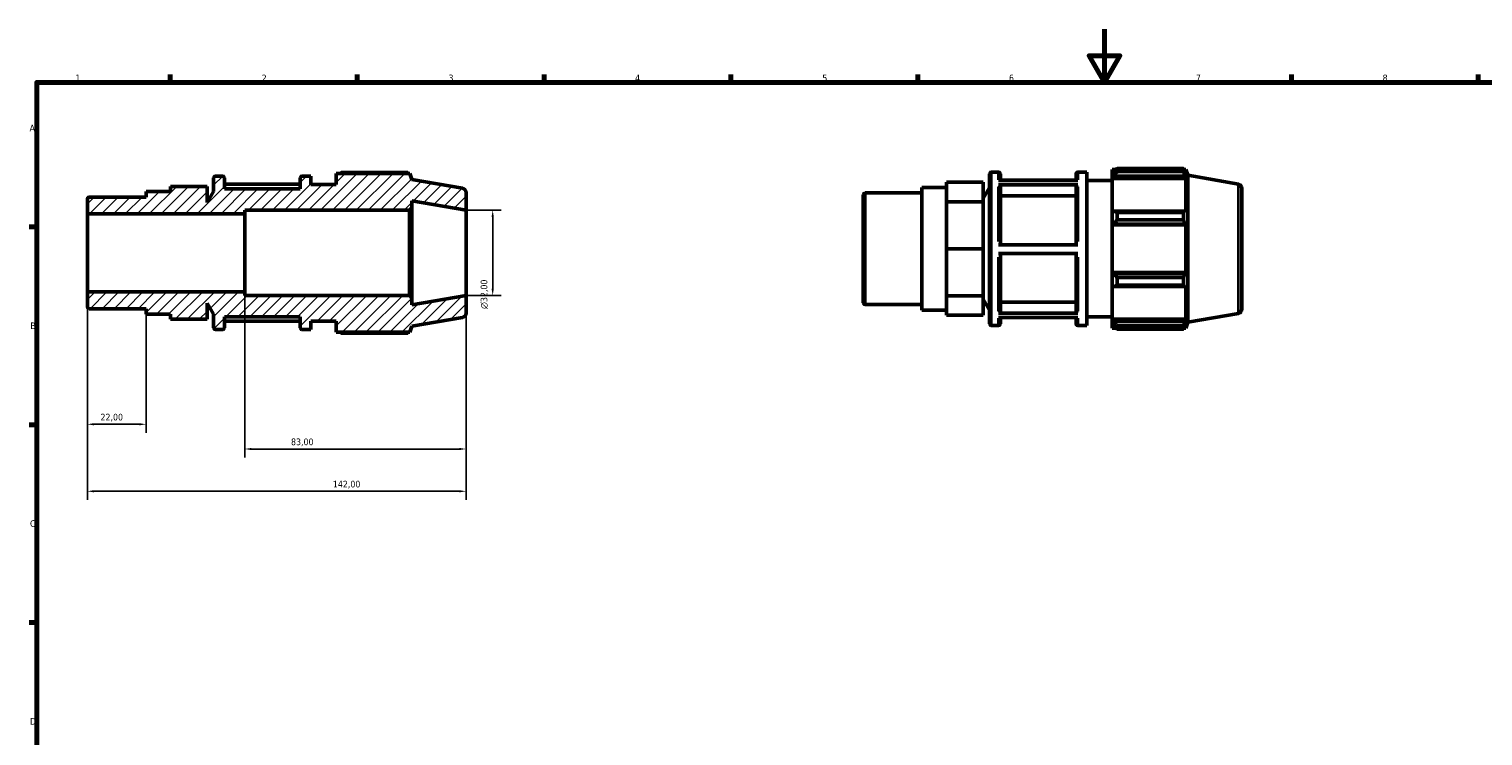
# Model space of a CAD drawing. Header units: millimetres. Extents: x 0 to 931, y 0 to 642.
# Tile 3 of 5: x 17 to 562, y 329 to 594. Entities that reach past the tile are written whole.
import ezdxf

# ---------------------------------------------------------------- set-up
doc = ezdxf.new("R2010")
doc.units = ezdxf.units.MM
for name, color, linetype, lineweight in [('Border (ISO)', 7, 'Continuous', 70), ('Dimension (ISO)', 7, 'Continuous', 25), ('Hatch (ISO)', 7, 'Continuous', 18), ('Visible (ISO)', 7, 'Continuous', 50), ('Visible Narrow (ISO)', 7, 'Continuous', 35)]:
    doc.layers.add(name, color=color, linetype=linetype, lineweight=lineweight)
doc.styles.add('Note Text (ISO)', font='tahoma.ttf')
doc.dimstyles.new('Default (ISO)', dxfattribs={"dimtxt": 2.5, "dimasz": 2.5, "dimexe": 3.175, "dimexo": 0, "dimgap": 0.762, "dimtad": 1, "dimrnd": 1e-08, "dimzin": 0, "dimtxsty": 'Note Text (ISO)', "dimcen": 0.09, "dimdle": 10, "dimclrd": 256, "dimclre": 256, "dimclrt": 232, "dimazin": 0, "dimtfac": 1.40208, "dimtmove": 0, "dimatfit": 3, "dimfxl": 1, "dimtolj": 1, "dimtzin": 0, "dimlwd": -1, "dimlwe": -1, "dimarcsym": 0})

# ---------------------------------------------------------------- blocks, each defined once
blk = doc.blocks.new('Borders Default Border')
at = {"layer": 'Border (ISO)'}
for p, q in [((70.08, 574), (70.08, 576.9)), ((140.17, 574), (140.17, 576.9)), ((210.25, 574), (210.25, 576.9)), ((280.33, 574), (280.33, 576.9)), ((350.42, 574), (350.42, 576.9)), ((490.58, 574), (490.58, 576.9)), ((560.67, 574), (560.67, 576.9)), ((20, 519.75), (17.1, 519.75)), ((20, 445.5), (17.1, 445.5)), ((20, 371.25), (17.1, 371.25))]:
    blk.add_line(p, q, dxfattribs=at)
at = {"layer": 'Border (ISO)', "flags": 128}
for points in [[(420.5, 594), (420.5, 574), (414.73, 584), (426.27, 584), (420.5, 574)], [(20, 20), (20, 574), (821, 574), (821, 20), (20, 20)]]:
    blk.add_lwpolyline(points, dxfattribs=at)
at = {"layer": 'Border (ISO)', "color": 232, "true_color": 0xca0064, "char_height": 2.5, "attachment_point": 7, "style": 'Note Text (ISO)'}
for s, insert in [('1', (34.48, 574.4)), ('2', (104.37, 574.4)), ('3', (174.43, 574.35)), ('4', (244.42, 574.4)), ('5', (314.64, 574.35)), ('6', (384.66, 574.35)), ('7', (454.77, 574.4)), ('8', (524.81, 574.34)), ('A', (17.29, 555.62)), ('B', (17.59, 481.37)), ('C', (17.43, 407.08)), ('D', (17.43, 332.88))]:
    blk.add_mtext(s, dxfattribs=dict(at, insert=insert))
blk = doc.blocks.new('*D7')
at = {"layer": 'Defpoints', "color": 0, "transparency": 16777216}
for p in [(181, 526), (181, 494), (191, 494)]:
    blk.add_point(p, dxfattribs=at)
at = {"layer": 'Dimension (ISO)', "transparency": 16777216}
for p, q in [((181, 526), (194.18, 526)), ((191, 523.5), (191, 496.5)), ((181, 494), (194.18, 494))]:
    blk.add_line(p, q, dxfattribs=at)
for points in [[(190.58, 523.5), (191.42, 523.5), (191, 526)], [(190.58, 496.5), (191.42, 496.5), (191, 494)]]:
    blk.add_solid(points, dxfattribs=at)
at = {"layer": 'Dimension (ISO)', "color": 232, "true_color": 0xca0064, "transparency": 16777216, "insert": (186.48, 488.94), "char_height": 2.5, "attachment_point": 1, "rotation": 90, "style": 'Note Text (ISO)'}
blk.add_mtext('\\A1;\\fAIGDT|b0|i0;\\H2.5000;\\ln\\fTahoma|b0|i0;\\H2.5000;32,00', dxfattribs=at)
blk = doc.blocks.new('*D8')
at = {"layer": 'Defpoints', "color": 0, "transparency": 16777216}
for p in [(98, 495.33), (181, 494), (98, 436.37)]:
    blk.add_point(p, dxfattribs=at)
at = {"layer": 'Dimension (ISO)', "transparency": 16777216}
for p, q in [((98, 495.33), (98, 433.19)), ((181, 494), (181, 433.19)), ((178.5, 436.37), (100.5, 436.37))]:
    blk.add_line(p, q, dxfattribs=at)
for points in [[(100.5, 436.78), (100.5, 435.95), (98, 436.37)], [(178.5, 436.78), (178.5, 435.95), (181, 436.37)]]:
    blk.add_solid(points, dxfattribs=at)
at = {"layer": 'Dimension (ISO)', "color": 232, "true_color": 0xca0064, "transparency": 16777216, "insert": (115.36, 440.31), "char_height": 2.5, "attachment_point": 1, "style": 'Note Text (ISO)'}
blk.add_mtext('\\A1;83,00', dxfattribs=at)
blk = doc.blocks.new('*D9')
at = {"layer": 'Defpoints', "color": 0, "transparency": 16777216}
for p in [(39, 495.33), (61, 486.95), (39, 445.65)]:
    blk.add_point(p, dxfattribs=at)
at = {"layer": 'Dimension (ISO)', "transparency": 16777216}
for p, q in [((39, 495.33), (39, 442.47)), ((61, 486.95), (61, 442.47)), ((58.5, 445.65), (41.5, 445.65))]:
    blk.add_line(p, q, dxfattribs=at)
for points in [[(41.5, 446.07), (41.5, 445.23), (39, 445.65)], [(58.5, 446.07), (58.5, 445.23), (61, 445.65)]]:
    blk.add_solid(points, dxfattribs=at)
at = {"layer": 'Dimension (ISO)', "color": 232, "true_color": 0xca0064, "transparency": 16777216, "insert": (43.89, 449.59), "char_height": 2.5, "attachment_point": 1, "style": 'Note Text (ISO)'}
blk.add_mtext('\\A1;22,00', dxfattribs=at)
blk = doc.blocks.new('*D10')
at = {"layer": 'Defpoints', "color": 0, "transparency": 16777216}
for p in [(39, 495.33), (181, 494), (181, 420.5)]:
    blk.add_point(p, dxfattribs=at)
at = {"layer": 'Dimension (ISO)', "transparency": 16777216}
for p, q in [((39, 495.33), (39, 417.32)), ((181, 494), (181, 417.32)), ((41.5, 420.5), (178.5, 420.5))]:
    blk.add_line(p, q, dxfattribs=at)
for points in [[(41.5, 420.92), (41.5, 420.08), (39, 420.5)], [(178.5, 420.92), (178.5, 420.08), (181, 420.5)]]:
    blk.add_solid(points, dxfattribs=at)
at = {"layer": 'Dimension (ISO)', "color": 232, "true_color": 0xca0064, "transparency": 16777216, "insert": (131.05, 424.44), "char_height": 2.5, "attachment_point": 1, "style": 'Note Text (ISO)'}
blk.add_mtext('\\A1;142,00', dxfattribs=at)

msp = doc.modelspace()

# ---------------------------------------------------------------- hatches: boundary and pattern name
at = {"layer": 'Hatch (ISO)'}
h = msp.add_hatch(dxfattribs=at)
h.set_pattern_fill('ANSI31', color=256, scale=25.4, style=0)
h.set_pattern_definition([(45, (0, 0), (-2.245064, 2.245064), [])])
edge = h.paths.add_edge_path()
edge.add_ellipse((179.4, 487.343), major_axis=(0.278, -1.576), ratio=1, start_angle=0, end_angle=80)
edge.add_line((181, 487.343), (181, 494))
edge.add_line((181, 494), (160.714, 490.423))
edge.add_line((160.714, 490.423), (160.714, 493.04))
edge.add_line((160.714, 493.04), (159.754, 494))
edge.add_line((159.754, 494), (98, 494))
edge.add_line((98, 494), (98, 495.331))
edge.add_line((98, 495.331), (39, 495.331))
edge.add_line((39, 495.331), (39, 489.685))
edge.add_ellipse((39.64, 489.685), major_axis=(-0.64, 0), ratio=1, start_angle=0, end_angle=90)
edge.add_line((39.64, 489.045), (61, 489.045))
edge.add_line((61, 489.045), (61, 486.949))
edge.add_line((61, 486.949), (70.165, 486.949))
edge.add_line((70.165, 486.949), (70.165, 485.05))
edge.add_line((70.165, 485.05), (83.914, 485.05))
edge.add_line((83.914, 485.05), (83.914, 491.14))
edge.add_line((83.914, 491.14), (86.333, 486.949))
edge.add_line((86.333, 486.949), (86.333, 481.84))
edge.add_ellipse((86.973, 481.84), major_axis=(-0.64, 0), ratio=1, start_angle=0, end_angle=90)
edge.add_line((86.973, 481.2), (89.75, 481.2))
edge.add_ellipse((89.75, 481.84), major_axis=(0, -0.64), ratio=1, start_angle=0, end_angle=90)
edge.add_line((90.39, 481.84), (90.39, 486))
edge.add_line((90.39, 486), (118.79, 486))
edge.add_line((118.79, 486), (118.79, 481.84))
edge.add_ellipse((119.43, 481.84), major_axis=(-0.64, 0), ratio=1, start_angle=0, end_angle=90)
edge.add_line((119.43, 481.2), (122.848, 481.2))
edge.add_line((122.848, 481.2), (122.848, 484.4))
edge.add_line((122.848, 484.4), (132.314, 484.4))
edge.add_line((132.314, 484.4), (132.314, 480.24))
edge.add_line((132.314, 480.24), (159.92, 480.24))
edge.add_line((159.92, 480.24), (160.714, 482.423))
edge.add_line((160.714, 482.423), (179.678, 485.767))
edge = h.paths.add_edge_path()
edge.add_ellipse((179.4, 532.657), major_axis=(1.6, 0), ratio=1, start_angle=0, end_angle=80)
edge.add_line((179.678, 534.233), (160.714, 537.577))
edge.add_line((160.714, 537.577), (159.92, 539.76))
edge.add_line((159.92, 539.76), (132.314, 539.76))
edge.add_line((132.314, 539.76), (132.314, 535.6))
edge.add_line((132.314, 535.6), (122.848, 535.6))
edge.add_line((122.848, 535.6), (122.848, 538.8))
edge.add_line((122.848, 538.8), (119.43, 538.8))
edge.add_ellipse((119.43, 538.16), major_axis=(0, 0.64), ratio=1, start_angle=0, end_angle=90)
edge.add_line((118.79, 538.16), (118.79, 534))
edge.add_line((118.79, 534), (90.39, 534))
edge.add_line((90.39, 534), (90.39, 538.16))
edge.add_ellipse((89.75, 538.16), major_axis=(0.64, 0), ratio=1, start_angle=0, end_angle=90)
edge.add_line((89.75, 538.8), (86.973, 538.8))
edge.add_ellipse((86.973, 538.16), major_axis=(0, 0.64), ratio=1, start_angle=0, end_angle=90)
edge.add_line((86.333, 538.16), (86.333, 533.051))
edge.add_line((86.333, 533.051), (83.914, 528.859))
edge.add_line((83.914, 528.859), (83.914, 534.95))
edge.add_line((83.914, 534.95), (70.165, 534.95))
edge.add_line((70.165, 534.95), (70.165, 533.05))
edge.add_line((70.165, 533.051), (61, 533.051))
edge.add_line((61, 533.051), (61, 530.955))
edge.add_line((61, 530.955), (39.64, 530.955))
edge.add_ellipse((39.64, 530.315), major_axis=(0, 0.64), ratio=1, start_angle=0, end_angle=90)
edge.add_line((39, 530.315), (39, 524.668))
edge.add_line((39, 524.668), (98, 524.668))
edge.add_line((98, 524.668), (98, 526))
edge.add_line((98, 526), (159.754, 526))
edge.add_line((159.754, 526), (160.714, 526.96))
edge.add_line((160.714, 526.96), (160.714, 529.577))
edge.add_line((160.714, 529.577), (181, 526))
edge.add_line((181, 526), (181, 532.657))

# ---------------------------------------------------------------- linework, layer by layer
at = {"layer": 'Visible (ISO)'}
for p, q in [((159.104, 540.11), (134.234, 540.11)), ((378.005, 540.32), (380.782, 540.32)), ((410.462, 540.32), (413.879, 540.32)), ((413.879, 482.72), (413.879, 540.32)), ((423.346, 541.28), (423.346, 540.208)), ((423.346, 541.28), (424.708, 541.28)), ((423.986, 540.818), (423.346, 540.208)), ((423.346, 538.201), (423.346, 540.208)), ((425.266, 541.629), (425.266, 540.472)), ((425.266, 541.629), (450.136, 541.629)), ((450.136, 540.472), (425.266, 540.472)), ((450.136, 540.472), (450.136, 541.629)), ((450.339, 541.28), (450.951, 541.28)), ((450.951, 539.902), (450.602, 540.818)), ((451.746, 539.097), (450.951, 541.28)), ((450.951, 539.902), (450.951, 541.28)), ((83.914, 534.95), (70.165, 534.95)), ((70.165, 534.95), (70.165, 533.051)), ((83.914, 528.859), (83.914, 534.95)), ((86.333, 538.16), (86.333, 533.051)), ((89.75, 538.8), (86.973, 538.8)), ((90.39, 534), (90.39, 538.16)), ((118.79, 535.771), (90.39, 535.771)), ((118.79, 538.16), (118.79, 534)), ((122.848, 538.8), (119.43, 538.8)), ((122.848, 535.6), (122.848, 538.8)), ((132.314, 535.6), (122.848, 535.6)), ((159.92, 539.76), (132.314, 539.76)), ((132.314, 539.76), (132.314, 535.6)), ((160.714, 537.577), (159.92, 539.76)), ((179.678, 534.233), (160.714, 537.577)), ((352.031, 488.469), (352.031, 534.57)), ((352.031, 534.57), (361.197, 534.57)), ((361.197, 532.816), (361.197, 536.469)), ((374.945, 536.469), (361.197, 536.469)), ((374.945, 529.162), (374.945, 536.469)), ((374.945, 530.379), (377.365, 534.57)), ((377.365, 483.36), (377.365, 539.68)), ((380.782, 537.154), (410.462, 537.154)), ((410.462, 535.54), (380.782, 535.54)), ((381.422, 539.68), (381.422, 537.154)), ((409.822, 537.291), (381.422, 537.291)), ((381.422, 534.985), (381.422, 512.969)), ((409.822, 537.154), (409.822, 539.68)), ((409.822, 512.969), (409.822, 534.985)), ((413.879, 537.12), (423.346, 537.12)), ((423.346, 538.201), (423.986, 538.769)), ((423.346, 537.917), (423.346, 538.201)), ((423.346, 537.917), (423.346, 525.409)), ((423.346, 537.917), (450.951, 537.917)), ((423.986, 538.769), (450.602, 538.769)), ((450.602, 538.769), (450.951, 537.917)), ((450.951, 525.261), (450.951, 537.917)), ((451.746, 483.943), (451.746, 539.097)), ((470.709, 535.753), (451.746, 539.097)), ((39, 530.315), (39, 524.668)), ((61, 530.955), (39.64, 530.955)), ((70.165, 533.051), (61, 533.051)), ((61, 533.051), (61, 530.955)), ((86.333, 533.051), (83.914, 528.859)), ((118.79, 534), (90.39, 534)), ((160.714, 526.96), (160.714, 529.577)), ((160.714, 529.577), (181, 526)), ((181, 526), (181, 532.657)), ((330.031, 491.205), (330.031, 531.835)), ((330.671, 532.475), (352.031, 532.475)), ((361.197, 529.162), (361.197, 532.816)), ((361.197, 520.341), (361.197, 529.162)), ((374.945, 529.162), (361.197, 529.162)), ((374.945, 511.52), (374.945, 529.162)), ((409.822, 531.374), (381.422, 531.374)), ((472.031, 534.177), (472.031, 488.862)), ((39, 524.668), (98, 524.668)), ((39, 495.331), (39, 524.668)), ((98, 524.668), (98, 526)), ((98, 526), (159.754, 526)), ((98, 495.331), (98, 524.668)), ((159.754, 526), (160.714, 526.96)), ((159.754, 526), (159.754, 494)), ((160.714, 493.04), (160.714, 526.96)), ((181, 494), (181, 526)), ((423.986, 525.705), (423.346, 525.409)), ((423.346, 520.565), (423.346, 525.409)), ((450.602, 525.705), (423.986, 525.705)), ((425.266, 525.149), (425.266, 522.355)), ((425.266, 525.149), (450.136, 525.149)), ((450.136, 522.355), (450.136, 525.149)), ((450.951, 525.261), (450.602, 525.705)), ((361.197, 511.52), (361.197, 520.341)), ((423.346, 520.565), (423.986, 520.757)), ((423.346, 520.469), (423.346, 520.565)), ((423.346, 520.469), (423.346, 502.571)), ((423.346, 520.469), (450.951, 520.469)), ((423.986, 520.757), (450.602, 520.757)), ((450.136, 522.355), (425.266, 522.355)), ((450.602, 520.757), (450.951, 520.469)), ((450.951, 502.571), (450.951, 520.469)), ((380.782, 512.969), (410.462, 512.969)), ((374.945, 511.52), (361.197, 511.52)), ((361.197, 502.699), (361.197, 511.52)), ((374.945, 493.878), (374.945, 511.52)), ((410.462, 509.769), (380.782, 509.769)), ((381.422, 509.769), (381.422, 487.889)), ((409.822, 487.889), (409.822, 509.769)), ((361.197, 493.878), (361.197, 502.699)), ((423.346, 502.475), (423.346, 502.571)), ((423.346, 502.571), (450.951, 502.571)), ((423.346, 497.63), (423.346, 502.475)), ((423.986, 502.282), (423.346, 502.475)), ((450.602, 502.282), (423.986, 502.282)), ((450.951, 502.571), (450.602, 502.282)), ((423.346, 497.63), (423.986, 497.335)), ((423.346, 497.63), (423.346, 485.122)), ((423.986, 497.335), (450.602, 497.335)), ((425.266, 500.684), (425.266, 497.891)), ((425.266, 500.684), (450.136, 500.684)), ((450.136, 497.891), (425.266, 497.891)), ((450.136, 497.891), (450.136, 500.684)), ((450.602, 497.335), (450.951, 497.778)), ((450.951, 485.122), (450.951, 497.778)), ((98, 495.331), (39, 495.331)), ((39, 495.331), (39, 489.685)), ((83.914, 485.05), (83.914, 491.14)), ((83.914, 491.14), (86.333, 486.949)), ((98, 494), (98, 495.331)), ((159.754, 494), (98, 494)), ((160.714, 493.04), (159.754, 494)), ((181, 494), (160.714, 490.423)), ((160.714, 490.423), (160.714, 493.04)), ((181, 487.343), (181, 494)), ((374.945, 493.878), (361.197, 493.878)), ((361.197, 490.224), (361.197, 493.878)), ((374.945, 486.57), (374.945, 493.878)), ((374.945, 492.66), (377.365, 488.469)), ((381.422, 491.498), (409.822, 491.498)), ((39.64, 489.045), (61, 489.045)), ((61, 489.045), (61, 486.949)), ((61, 486.949), (70.165, 486.949)), ((70.165, 486.949), (70.165, 485.05)), ((86.333, 486.949), (86.333, 481.84)), ((90.39, 481.84), (90.39, 486)), ((90.39, 486), (118.79, 486)), ((118.79, 486), (118.79, 481.84)), ((160.714, 482.423), (179.678, 485.767)), ((330.671, 490.565), (352.031, 490.565)), ((352.031, 488.469), (361.197, 488.469)), ((361.197, 486.57), (361.197, 490.224)), ((374.945, 486.57), (361.197, 486.57)), ((380.782, 487.335), (410.462, 487.335)), ((410.462, 485.749), (380.782, 485.749)), ((381.422, 485.749), (381.422, 483.36)), ((409.822, 483.36), (409.822, 485.749)), ((413.879, 485.92), (423.346, 485.92)), ((470.709, 487.287), (451.746, 483.943)), ((83.914, 485.05), (70.165, 485.05)), ((86.973, 481.2), (89.75, 481.2)), ((90.39, 484.365), (118.79, 484.365)), ((119.43, 481.2), (122.848, 481.2)), ((122.848, 481.2), (122.848, 484.4)), ((122.848, 484.4), (132.314, 484.4)), ((132.314, 484.4), (132.314, 480.24)), ((132.314, 480.24), (159.92, 480.24)), ((159.92, 480.24), (160.714, 482.423)), ((378.005, 482.72), (380.782, 482.72)), ((410.462, 482.72), (413.879, 482.72)), ((423.346, 484.838), (423.346, 485.122)), ((423.346, 485.122), (450.951, 485.122)), ((423.346, 482.832), (423.346, 484.838)), ((423.986, 484.271), (423.346, 484.838)), ((423.346, 482.832), (423.986, 482.222)), ((423.346, 482.832), (423.346, 481.76)), ((423.346, 481.76), (424.708, 481.76)), ((450.602, 484.271), (423.986, 484.271)), ((425.266, 482.567), (425.266, 481.41)), ((425.266, 482.567), (450.136, 482.567)), ((450.136, 481.41), (425.266, 481.41)), ((450.136, 481.41), (450.136, 482.567)), ((450.339, 481.76), (450.951, 481.76)), ((450.951, 485.122), (450.602, 484.271)), ((450.602, 482.222), (450.951, 483.137)), ((451.746, 483.943), (450.951, 481.76)), ((450.951, 481.76), (450.951, 483.137)), ((134.234, 479.89), (159.104, 479.89))]:
    msp.add_line(p, q, dxfattribs=at)
for centre, radius, start, end in [((378.005, 539.68), 0.64, 90, 180), ((380.782, 539.68), 0.64, 0, 90), ((410.462, 539.68), 0.64, 90, 180), ((86.973, 538.16), 0.64, 90, 180), ((89.75, 538.16), 0.64, 0, 90), ((119.43, 538.16), 0.64, 90, 180), ((470.431, 534.177), 1.6, 0, 80), ((39.64, 530.315), 0.64, 90, 180), ((179.4, 532.657), 1.6, 0, 80), ((330.671, 531.835), 0.64, 90, 180), ((330.671, 491.205), 0.64, 180, 270), ((39.64, 489.685), 0.64, 180, 270), ((179.4, 487.343), 1.6, 280, 0), ((470.431, 488.862), 1.6, 280, 0), ((86.973, 481.84), 0.64, 180, 270), ((89.75, 481.84), 0.64, 270, 0), ((119.43, 481.84), 0.64, 180, 270), ((378.005, 483.36), 0.64, 180, 270), ((380.782, 483.36), 0.64, 270, 0), ((410.462, 483.36), 0.64, 180, 270)]:
    msp.add_arc(centre, radius, start, end, dxfattribs=at)
for points, weights in [([(133.677, 539.76), (133.951, 539.933), (134.234, 540.11)], [1.01124453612, 1.01323629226, 1.01508155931]), ([(159.307, 539.76), (159.208, 539.933), (159.104, 540.11)], [1.00120291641, 1.0006754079, 1]), ([(425.266, 541.629), (424.6, 541.215), (423.986, 540.818)], [1.01508155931, 1.01076070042, 1.0056366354]), ([(423.986, 538.769), (424.6, 539.603), (425.266, 540.472)], [1.0056366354, 1.01076070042, 1.01508155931]), ([(450.136, 541.629), (450.378, 541.215), (450.602, 540.818)], [1, 1.00158684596, 1.00235729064]), ([(450.602, 538.769), (450.378, 539.603), (450.136, 540.472)], [1.00235729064, 1.00158684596, 1]), ([(425.266, 525.149), (424.6, 525.432), (423.986, 525.705)], [1.01508155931, 1.01076070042, 1.0056366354]), ([(450.136, 525.149), (450.378, 525.432), (450.602, 525.705)], [1, 1.00158684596, 1.00235729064]), ([(423.986, 520.757), (424.6, 521.54), (425.266, 522.355)], [1.0056366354, 1.01076070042, 1.01508155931]), ([(450.602, 520.757), (450.378, 521.54), (450.136, 522.355)], [1.00235729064, 1.00158684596, 1]), ([(425.266, 500.684), (424.6, 501.5), (423.986, 502.282)], [1.01508155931, 1.01076070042, 1.0056366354]), ([(450.136, 500.684), (450.378, 501.5), (450.602, 502.282)], [1, 1.00158684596, 1.00235729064]), ([(423.986, 497.335), (424.6, 497.607), (425.266, 497.891)], [1.0056366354, 1.01076070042, 1.01508155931]), ([(450.602, 497.335), (450.378, 497.607), (450.136, 497.891)], [1.00235729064, 1.00158684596, 1]), ([(134.234, 479.89), (133.951, 480.067), (133.677, 480.24)], [1.01508155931, 1.01323629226, 1.01124453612]), ([(159.104, 479.89), (159.208, 480.067), (159.307, 480.24)], [1, 1.0006754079, 1.00120291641]), ([(425.266, 482.567), (424.6, 483.436), (423.986, 484.271)], [1.01508155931, 1.01076070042, 1.0056366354]), ([(423.986, 482.222), (424.6, 481.824), (425.266, 481.41)], [1.0056366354, 1.01076070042, 1.01508155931]), ([(450.136, 482.567), (450.378, 483.436), (450.602, 484.271)], [1, 1.00158684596, 1.00235729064]), ([(450.602, 482.222), (450.378, 481.824), (450.136, 481.41)], [1.00235729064, 1.00158684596, 1])]:
    msp.add_rational_spline(points, weights, degree=2, dxfattribs=at)
for points, knots in [([(380.782, 535.54), (380.861, 535.54), (380.954, 535.524), (381.1, 535.471), (381.178, 535.426), (381.29, 535.329), (381.343, 535.26), (381.403, 535.134), (381.422, 535.053), (381.422, 534.985)], [0, 0, 0, 0, 0.023692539, 0.023692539, 0.047407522, 0.047407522, 0.07112759, 0.07112759, 0.094871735, 0.094871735, 0.094871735, 0.094871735]), ([(409.822, 534.985), (409.822, 535.053), (409.84, 535.134), (409.901, 535.26), (409.953, 535.329), (410.065, 535.426), (410.144, 535.471), (410.29, 535.524), (410.383, 535.54), (410.462, 535.54)], [0.284622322, 0.284622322, 0.284622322, 0.284622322, 0.308377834, 0.308377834, 0.33210924, 0.33210924, 0.355812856, 0.355812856, 0.379494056, 0.379494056, 0.379494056, 0.379494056]), ([(381.422, 487.889), (381.422, 487.821), (381.403, 487.74), (381.343, 487.614), (381.29, 487.545), (381.178, 487.449), (381.1, 487.403), (380.954, 487.351), (380.861, 487.335), (380.782, 487.335)], [0.284534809, 0.284534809, 0.284534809, 0.284534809, 0.308263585, 0.308263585, 0.331975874, 0.331975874, 0.355684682, 0.355684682, 0.379378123, 0.379378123, 0.379378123, 0.379378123]), ([(410.462, 487.335), (410.383, 487.335), (410.29, 487.351), (410.144, 487.403), (410.065, 487.449), (409.953, 487.545), (409.901, 487.614), (409.84, 487.74), (409.822, 487.821), (409.822, 487.889)], [0, 0, 0, 0, 0.023685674, 0.023685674, 0.047386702, 0.047386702, 0.071106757, 0.071106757, 0.094843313, 0.094843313, 0.094843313, 0.094843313])]:
    msp.add_open_spline(points, degree=3, knots=knots, dxfattribs=at)
at = {"layer": 'Visible Narrow (ISO)'}
for p, q in [((378.005, 539.965), (378.005, 483.074)), ((380.782, 537.458), (380.782, 540.312)), ((410.462, 540.312), (410.462, 537.458)), ((380.782, 514.313), (380.782, 534.77)), ((410.462, 534.77), (410.462, 514.313)), ((470.709, 487.585), (470.709, 535.455)), ((330.671, 532.217), (330.671, 490.823)), ((380.782, 488.093), (380.782, 508.426)), ((410.462, 508.426), (410.462, 488.093)), ((380.782, 482.727), (380.782, 485.458)), ((410.462, 485.458), (410.462, 482.727))]:
    msp.add_line(p, q, dxfattribs=at)

# ---------------------------------------------------------------- block references
msp.add_blockref('Borders Default Border', (0, 0))

# ---------------------------------------------------------------- dimensions: what is measured, and where the dimension line sits
at = {"layer": 'Dimension (ISO)'}
dim = msp.add_linear_dim(base=(191, 494), p1=(181, 526), p2=(181, 494), angle=90, text='\\fAIGDT|b0|i0;\\H2.5000;\\ln\\fTahoma|b0|i0;\\H2.5000;<>', dimstyle='Default (ISO)', override={"dimdec": 2, "dimtp": 0, "dimtm": 0, "dimtdec": 2, "dimtofl": 0, "dimatfit": 1}, dxfattribs=at)
dim.commit()
dim.dimension.update_dxf_attribs({"geometry": '*D7', "text_midpoint": (191, 494.5), "dimtype": 160})
for base, p1, p2, picture, middle in [((39, 445.65), (61, 486.949), (39, 495.331), '*D9', (48, 445.65)), ((181, 420.5), (39, 495.331), (181, 494), '*D10', (136, 420.5)), ((98, 436.366), (181, 494), (98, 495.331), '*D8', (119.5, 436.366))]:
    dim = msp.add_linear_dim(base=base, p1=p1, p2=p2, angle=180, dimstyle='Default (ISO)', override={"dimdec": 2, "dimtp": 0, "dimtm": 0, "dimtdec": 2, "dimtofl": 0, "dimatfit": 1}, dxfattribs=at)
    dim.commit()
    dim.dimension.update_dxf_attribs({"geometry": picture, "text_midpoint": middle, "dimtype": 160})

doc.saveas('drawing.dxf')
